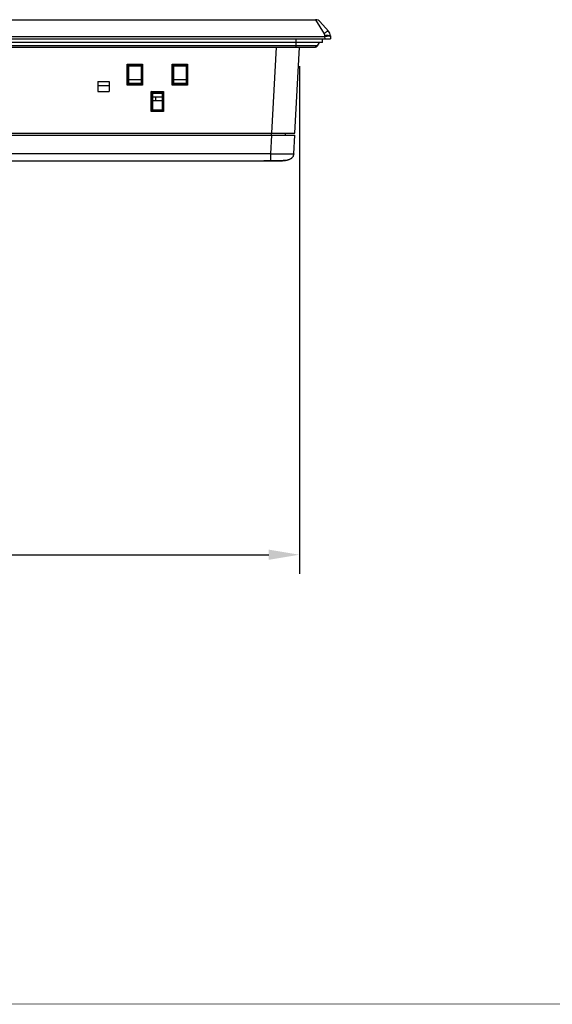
# Model space of a CAD drawing. Header units: millimetres. Extents: x 0 to 1189, y 0 to 841.
# Tile 4 of 37: x 441 to 580, y 0 to 256. Entities that reach past the tile are written whole.
import ezdxf

# ---------------------------------------------------------------- set-up
doc = ezdxf.new("R2010")
doc.units = ezdxf.units.MM
doc.header["$LTSCALE"] = 65.395
doc.header["$PDMODE"] = 3
doc.header["$PDSIZE"] = 0.01
doc.layers.get('0').update_dxf_attribs({"linetype": 'CONTINUOUS'})
doc.layers.get('Defpoints').update_dxf_attribs({"linetype": 'CONTINUOUS'})
doc.layers.add('11_COMPONENTS', color=7, linetype='CONTINUOUS')
doc.styles.get("Standard").update_dxf_attribs({"font": 'gothic.ttf'})
doc.dimstyles.new('WALL', dxfattribs={"dimtxt": 10, "dimasz": 8, "dimexe": 5, "dimexo": 5, "dimgap": 1.5, "dimtad": 1, "dimtoh": 1, "dimdsep": 46, "dimtxsty": 'STANDARD', "dimcen": 0, "dimadec": 0, "dimazin": 0, "dimtp": 0.001, "dimtm": 0.001, "dimtfac": 1, "dimtofl": 0, "dimtmove": 0, "dimatfit": 3, "dimfxl": 1, "dimtolj": 1, "dimarcsym": 0})

# ---------------------------------------------------------------- blocks, each defined once
blk = doc.blocks.new('*D13')
at = {"color": 0, "lineweight": -2}
for p, q in [((160.09, 243.87), (160.09, 111.88)), ((513.98, 243.87), (513.98, 111.88)), ((168.09, 116.88), (505.98, 116.88))]:
    blk.add_line(p, q, dxfattribs=at)
at = {"color": 0}
for points in [[(168.09, 118.21), (168.09, 115.55), (160.09, 116.88)], [(505.98, 118.21), (505.98, 115.55), (513.98, 116.88)]]:
    blk.add_solid(points, dxfattribs=at)
at = {"layer": 'Defpoints', "color": 0}
for p in [(160.09, 248.87), (513.98, 248.87), (513.98, 116.88)]:
    blk.add_point(p, dxfattribs=at)
at = {"color": 0, "insert": (337.04, 123.63), "char_height": 10, "attachment_point": 5}
blk.add_mtext('\\A1;353.9', dxfattribs=at)

msp = doc.modelspace()

# ---------------------------------------------------------------- linework, layer by layer
at = {"color": 7, "linetype": 'Continuous', "const_width": 0.2}
msp.add_lwpolyline([(0.1, 0.1), (1189.1, 0.1)], dxfattribs=at)
at = {"layer": '11_COMPONENTS', "color": 7, "linetype": 'Continuous'}
for p, q in [((155.882, 255.97), (518.189, 255.97)), ((518.189, 255.97), (520.383, 252.284)), ((521.502, 253.012), (519.308, 255.469)), ((152.036, 250.97), (522.036, 250.97)), ((153.558, 251.627), (520.514, 251.627)), ((513.136, 248.87), (513.136, 250.97)), ((519.936, 250.07), (519.936, 250.97)), ((520.509, 251.811), (520.514, 251.627)), ((520.514, 251.627), (520.536, 250.97)), ((522.008, 251.75), (522.036, 250.97)), ((519.936, 250.07), (154.136, 250.07)), ((518.655, 249.17), (155.416, 249.17)), ((155.935, 248.87), (518.136, 248.87)), ((506.812, 226.47), (507.986, 248.87)), ((512.804, 226.47), (513.978, 248.87)), ((513.136, 248.87), (513.457, 248.87)), ((513.978, 248.87), (514.451, 248.87)), ((515.639, 248.87), (515.754, 248.87)), ((515.755, 248.87), (515.948, 248.87)), ((515.911, 248.87), (515.995, 248.87)), ((518.655, 249.17), (519.175, 250.07)), ((469.163, 244.429), (473.203, 244.429)), ((469.457, 244.13), (469.163, 244.429)), ((469.176, 238.991), (469.163, 244.429)), ((469.457, 244.13), (472.909, 244.13)), ((469.457, 244.13), (469.48, 244.129)), ((469.48, 244.129), (469.578, 243.981)), ((469.491, 239.301), (469.48, 244.129)), ((469.578, 243.981), (472.793, 243.981)), ((469.578, 239.367), (469.578, 243.981)), ((472.892, 244.129), (472.793, 243.981)), ((472.793, 243.981), (472.793, 239.367)), ((472.892, 244.129), (472.88, 239.296)), ((472.892, 244.129), (472.909, 244.13)), ((472.909, 244.13), (473.203, 244.429)), ((473.203, 244.429), (473.189, 238.991)), ((480.863, 244.429), (484.908, 244.429)), ((481.157, 244.13), (480.863, 244.429)), ((480.876, 238.991), (480.863, 244.429)), ((481.157, 244.13), (484.614, 244.13)), ((481.157, 244.13), (481.18, 244.129)), ((481.18, 244.129), (481.278, 243.981)), ((481.191, 239.301), (481.18, 244.129)), ((481.278, 243.981), (484.493, 243.981)), ((481.278, 239.367), (481.278, 243.981)), ((484.591, 244.129), (484.493, 243.981)), ((484.493, 243.981), (484.493, 239.367)), ((484.591, 244.129), (484.58, 239.301)), ((484.591, 244.129), (484.614, 244.13)), ((484.614, 244.13), (484.908, 244.429)), ((484.908, 244.429), (484.895, 238.991)), ((461.536, 239.931), (464.536, 239.931)), ((461.536, 239.931), (461.536, 237.318)), ((461.536, 239.882), (464.536, 239.882)), ((461.536, 238.882), (464.536, 238.882)), ((464.536, 239.931), (464.536, 237.318)), ((469.491, 239.301), (469.176, 238.991)), ((473.189, 238.991), (469.176, 238.991)), ((469.491, 239.301), (469.492, 239.324)), ((469.492, 239.324), (469.578, 239.367)), ((472.879, 239.324), (469.492, 239.324)), ((469.578, 240.42), (472.793, 240.42)), ((472.793, 239.367), (469.578, 239.367)), ((472.879, 239.324), (472.793, 239.367)), ((472.879, 239.324), (472.88, 239.296)), ((472.88, 239.296), (473.189, 238.991)), ((481.191, 239.301), (480.876, 238.991)), ((484.895, 238.991), (480.876, 238.991)), ((481.191, 239.301), (481.192, 239.324)), ((481.192, 239.324), (481.278, 239.367)), ((484.579, 239.324), (481.192, 239.324)), ((481.278, 240.42), (484.493, 240.42)), ((484.493, 239.367), (481.278, 239.367)), ((484.579, 239.324), (484.493, 239.367)), ((484.579, 239.324), (484.58, 239.301)), ((484.58, 239.301), (484.895, 238.991)), ((461.536, 237.318), (464.536, 237.318)), ((475.436, 237.318), (478.635, 237.318)), ((475.747, 237.003), (475.436, 237.318)), ((475.448, 232.127), (475.436, 237.318)), ((475.747, 237.003), (478.324, 237.003)), ((475.747, 237.003), (475.828, 236.881)), ((475.758, 232.431), (475.747, 237.003)), ((475.828, 236.881), (478.243, 236.881)), ((475.828, 232.467), (475.828, 236.881)), ((478.243, 235.87), (475.828, 235.87)), ((476.536, 235.87), (476.536, 234.87)), ((478.324, 237.003), (478.243, 236.881)), ((478.243, 236.881), (478.243, 232.467)), ((478.324, 237.003), (478.313, 232.431)), ((478.324, 237.003), (478.635, 237.318)), ((478.635, 237.318), (478.623, 232.127)), ((478.243, 234.87), (475.828, 234.87)), ((475.758, 232.431), (475.448, 232.127)), ((478.623, 232.127), (475.448, 232.127)), ((475.758, 232.431), (475.828, 232.467)), ((478.313, 232.431), (475.758, 232.431)), ((478.243, 232.467), (475.828, 232.467)), ((478.313, 232.431), (478.243, 232.467)), ((478.313, 232.431), (478.623, 232.127)), ((161.267, 226.47), (512.804, 226.47)), ((161.293, 225.97), (512.778, 225.97)), ((506.529, 221.061), (506.786, 225.97)), ((506.736, 225.97), (506.736, 226.47)), ((510.37, 225.97), (510.362, 226.47)), ((512.52, 221.061), (512.778, 225.97)), ((506.529, 221.061), (167.542, 221.061)), ((506.529, 219.399), (506.529, 221.061)), ((165.545, 219.27), (508.526, 219.27)), ((506.528, 219.399), (506.529, 219.393)), ((509.88, 219.39), (509.9, 219.39)), ((509.929, 219.39), (509.947, 219.39)), ((509.947, 219.39), (509.965, 219.39)), ((509.965, 219.39), (509.982, 219.39)), ((509.982, 219.39), (509.999, 219.39)), ((509.999, 219.39), (510.015, 219.39)), ((510.015, 219.39), (510.031, 219.39)), ((510.031, 219.39), (510.046, 219.39)), ((510.046, 219.39), (510.067, 219.39)), ((510.067, 219.39), (510.094, 219.391)), ((510.094, 219.391), (510.167, 219.391)), ((510.167, 219.391), (510.226, 219.391)), ((510.226, 219.391), (510.248, 219.392)), ((510.248, 219.392), (510.259, 219.392)), ((510.259, 219.392), (510.268, 219.392)), ((510.268, 219.392), (510.274, 219.392)), ((510.274, 219.392), (510.279, 219.393)), ((510.279, 219.393), (510.284, 219.393)), ((510.345, 219.399), (510.346, 219.399)), ((510.346, 219.399), (510.454, 219.418)), ((510.346, 219.399), (510.347, 219.399)), ((510.346, 219.399), (510.346, 219.399))]:
    msp.add_line(p, q, dxfattribs=at)
for points in [[(510.454, 219.418), (510.599, 219.446), (510.741, 219.478), (510.879, 219.512), (511.013, 219.549), (511.144, 219.59), (511.272, 219.635), (511.395, 219.683), (511.515, 219.736), (511.63, 219.793), (511.74, 219.854), (511.845, 219.921), (511.945, 219.992), (512.037, 220.068), (512.124, 220.149), (512.203, 220.236), (512.273, 220.328), (512.335, 220.423), (512.388, 220.522), (512.432, 220.625), (512.467, 220.73), (512.493, 220.838), (512.511, 220.948), (512.52, 221.061)], [(503.383, 219.27), (503.517, 219.271), (503.647, 219.274), (503.783, 219.279), (503.926, 219.285), (504.074, 219.292), (504.229, 219.3), (504.388, 219.309)], [(504.388, 219.309), (504.891, 219.339), (505.065, 219.348), (505.242, 219.357), (505.421, 219.366), (505.602, 219.373), (505.783, 219.38), (505.965, 219.385), (506.147, 219.389), (506.328, 219.392), (506.509, 219.393)], [(506.509, 219.393), (506.553, 219.392), (506.586, 219.392), (506.652, 219.392)], [(506.652, 219.392), (506.685, 219.392), (506.717, 219.392), (506.75, 219.392), (506.782, 219.392), (506.814, 219.392), (506.847, 219.392), (506.879, 219.392), (506.911, 219.392), (506.943, 219.392), (506.974, 219.392), (507.006, 219.392), (507.037, 219.392), (507.069, 219.391), (507.131, 219.391)], [(507.131, 219.391), (507.162, 219.391), (507.193, 219.391), (507.223, 219.391), (507.254, 219.391), (507.284, 219.391), (507.315, 219.391), (507.345, 219.391), (507.375, 219.391), (507.405, 219.391), (507.464, 219.391)], [(507.464, 219.391), (507.494, 219.391), (507.523, 219.391), (507.552, 219.391), (507.581, 219.391), (507.61, 219.391), (507.639, 219.391), (507.667, 219.39), (507.696, 219.39), (507.724, 219.39), (507.78, 219.39)], [(507.78, 219.39), (507.808, 219.39), (507.835, 219.39), (507.863, 219.39), (507.89, 219.39), (507.917, 219.39), (507.944, 219.39), (507.971, 219.39), (507.998, 219.39), (508.051, 219.39)], [(508.051, 219.39), (508.077, 219.39), (508.103, 219.39), (508.129, 219.39), (508.155, 219.39), (508.18, 219.39), (508.206, 219.39), (508.256, 219.39)], [(508.256, 219.39), (508.281, 219.39), (508.306, 219.39), (508.331, 219.39), (508.355, 219.39), (508.379, 219.39), (508.404, 219.39), (508.427, 219.39), (508.475, 219.39)], [(508.475, 219.39), (508.498, 219.389), (508.522, 219.389), (508.545, 219.389), (508.568, 219.389), (508.591, 219.389), (508.636, 219.389)], [(508.636, 219.389), (508.658, 219.389), (508.68, 219.389), (508.702, 219.389), (508.724, 219.389), (508.746, 219.389), (508.789, 219.389)], [(508.789, 219.389), (508.81, 219.389), (508.831, 219.389), (508.852, 219.389), (508.872, 219.389), (508.893, 219.389), (508.933, 219.389)], [(508.933, 219.389), (508.953, 219.389), (508.973, 219.389), (508.993, 219.389), (509.012, 219.389), (509.051, 219.389)], [(509.051, 219.389), (509.07, 219.389), (509.089, 219.389), (509.108, 219.389), (509.126, 219.389), (509.163, 219.389)], [(509.163, 219.389), (509.181, 219.389), (509.199, 219.389), (509.217, 219.389), (509.234, 219.389), (509.269, 219.389)], [(509.269, 219.389), (509.286, 219.389), (509.303, 219.389), (509.32, 219.389), (509.353, 219.389)], [(509.353, 219.389), (509.369, 219.389), (509.385, 219.389), (509.417, 219.389)], [(509.417, 219.389), (509.432, 219.389), (509.448, 219.389), (509.463, 219.389), (509.493, 219.389)], [(509.493, 219.389), (509.508, 219.389), (509.523, 219.389), (509.552, 219.389)], [(509.552, 219.389), (509.566, 219.389), (509.58, 219.389), (509.594, 219.389), (509.621, 219.389)], [(509.621, 219.389), (509.635, 219.389), (509.661, 219.389)], [(509.661, 219.389), (509.674, 219.389), (509.699, 219.389)], [(509.699, 219.389), (509.712, 219.389), (509.724, 219.39), (509.748, 219.39)], [(509.748, 219.39), (509.76, 219.39), (509.783, 219.39)], [(509.783, 219.39), (509.795, 219.39), (509.817, 219.39)], [(509.817, 219.39), (509.828, 219.39), (509.849, 219.39)], [(509.849, 219.39), (509.86, 219.39), (509.88, 219.39)], [(509.9, 219.39), (509.91, 219.39), (509.929, 219.39)], [(510.284, 219.393), (510.287, 219.393), (510.291, 219.393), (510.295, 219.393), (510.3, 219.394), (510.306, 219.394), (510.313, 219.395), (510.321, 219.396), (510.33, 219.397), (510.339, 219.398)]]:
    msp.add_lwpolyline(points, dxfattribs=at)
for centre, radius, start, end in [((518.189, 254.47), 1.5, 41.75166, 90), ((520.01, 251.68), 2, 2, 41.75166), ((518.136, 249.47), 0.6, 265, 330), ((508.526, 235.736), 16.466, 269.9982, 270.5271), ((510.264, 219.891), 0.498, 274.27768, 279.47759), ((509.223, 226.134), 6.827, 279.4747, 280.67747)]:
    msp.add_arc(centre, radius, start, end, dxfattribs=at)
for points, knots in [([(521.502, 253.012), (521.492, 253.023), (521.443, 253.026), (521.318, 252.978), (521.086, 252.84), (520.757, 252.597), (520.513, 252.397), (520.383, 252.284)], [0, 0, 0, 0, 0.0325822, 0.0923637, 0.3036895, 0.6191705, 1, 1, 1, 1]), ([(522.008, 251.75), (522.008, 251.762), (521.956, 251.779), (521.88, 251.792), (521.737, 251.807), (521.555, 251.816), (521.33, 251.822), (520.977, 251.823), (520.7, 251.818), (520.509, 251.811)], [0, 0, 0, 0, 0.0240212, 0.0821319, 0.1746074, 0.2983666, 0.4488471, 0.6203807, 1, 1, 1, 1]), ([(522.013, 251.627), (522.012, 251.63), (521.999, 251.634), (521.98, 251.637), (521.943, 251.641), (521.894, 251.644), (521.831, 251.646), (521.722, 251.648), (521.559, 251.649), (521.335, 251.648), (521.079, 251.643), (520.802, 251.637), (520.611, 251.631), (520.514, 251.627)], [0, 0, 0, 0, 0.0058937, 0.0206445, 0.0446611, 0.0777893, 0.1197573, 0.1701629, 0.2943289, 0.4455641, 0.6180861, 0.8052889, 1, 1, 1, 1]), ([(512.52, 221.061), (512.52, 221.057), (512.509, 221.047), (512.471, 221.035), (512.385, 221.02), (512.242, 221.007), (512.044, 220.995), (511.793, 220.986), (511.491, 220.979), (511.142, 220.975), (510.591, 220.974), (509.811, 220.979), (508.789, 220.996), (507.681, 221.023), (506.918, 221.047), (506.529, 221.061)], [0, 0, 0, 0, 0.002106, 0.0061248, 0.02092, 0.044907, 0.0779997, 0.1199959, 0.170442, 0.228819, 0.2946045, 0.4459426, 0.6184467, 0.8055584, 1, 1, 1, 1]), ([(510.488, 219.424), (510.719, 219.468), (511.178, 219.581), (511.83, 219.864), (512.28, 220.274), (512.476, 220.708), (512.514, 220.943), (512.52, 221.061)], [0, 0, 0, 0, 0.2505305, 0.5007232, 0.7496759, 0.8747998, 1, 1, 1, 1]), ([(503.383, 219.27), (503.58, 219.27), (504.027, 219.289), (505.074, 219.356), (505.926, 219.399), (506.529, 219.399)], [0, 0, 0, 0, 0.1873402, 0.4260659, 1, 1, 1, 1]), ([(506.529, 219.399), (507.008, 219.398), (507.704, 219.397), (508.591, 219.396), (509.158, 219.395), (509.627, 219.396), (509.982, 219.395), (510.208, 219.399), (510.315, 219.397), (510.345, 219.399)], [0, 0, 0, 0, 0.3764229, 0.5471214, 0.6975299, 0.8220661, 0.9161095, 0.9761686, 1, 1, 1, 1]), ([(508.526, 219.27), (508.494, 219.27), (508.421, 219.298), (508.374, 219.356), (508.353, 219.389)], [0, 0, 0, 0, 0.4476825, 1, 1, 1, 1]), ([(510.34, 219.398), (510.284, 219.389), (509.684, 219.297), (509.075, 219.27), (508.526, 219.27)], [0, 0, 0, 0, 0.0939259, 1, 1, 1, 1]), ([(508.678, 219.271), (508.894, 219.273), (509.45, 219.289), (510.005, 219.342), (510.34, 219.398)], [0, 0, 0, 0, 0.3889014, 1, 1, 1, 1])]:
    msp.add_open_spline(points, degree=3, knots=knots, dxfattribs=at)
msp.add_open_spline([(520.383, 252.284), (520.466, 252.144), (520.505, 251.974), (520.509, 251.811)], degree=3, dxfattribs=at)

# ---------------------------------------------------------------- dimensions: what is measured, and where the dimension line sits
at = {"color": 5}
dim = msp.add_linear_dim(base=(513.978, 116.878), p1=(160.093, 248.87), p2=(513.978, 248.87), dimstyle='WALL', override={"dimdec": 1}, dxfattribs=at)
dim.commit()
dim.dimension.update_dxf_attribs({"geometry": '*D13', "text_midpoint": (337.036, 123.63)})

doc.saveas('drawing.dxf')
